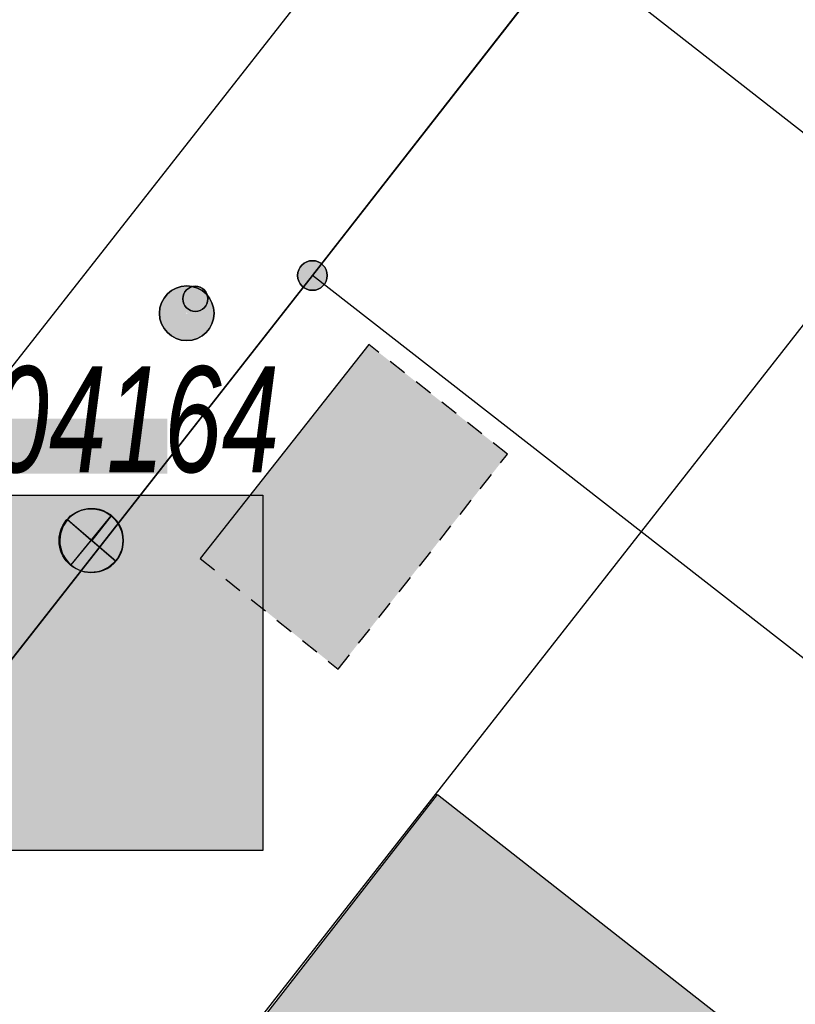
# Model space of a CAD drawing. Header units: metres. Extents: x 2695560 to 2696939, y 1260529 to 1262050.
# Tile 77 of 256: x 2696069 to 2696077, y 1260837 to 1260848. Entities that reach past the tile are written whole.
import ezdxf

# ---------------------------------------------------------------- set-up
doc = ezdxf.new("R2010")
doc.units = ezdxf.units.M
doc.linetypes.add('AUSGEZOGEN', pattern=[0])
doc.linetypes.add('VERDECKT2_S2', pattern=[0.36, 0.2, -0.16])
for name, color, linetype in [('XR$1$AV_Flächen (EO)', 7, 'AUSGEZOGEN'), ('XR$1$AV_Gebäudeflächen (BB)', 7, 'AUSGEZOGEN'), ('XR$1$AV_Gebäudeflächen (EO)', 7, 'AUSGEZOGEN'), ('XR$1$AV_Grenzpunkte', 7, 'AUSGEZOGEN'), ('XR$1$AV_Lagefixpunkt-Nr.', 7, 'AUSGEZOGEN'), ('XR$1$AV_Linien (BB)', 7, 'AUSGEZOGEN'), ('XR$1$EW_LK_Bauwerk_FL_Linie_Punkt', 1, 'AUSGEZOGEN'), ('XR$1$EW_LK_Knoten', 1, 'AUSGEZOGEN'), ('XR$1$Liegenschaftsgrenzen', 7, 'AUSGEZOGEN'), ('XR$1$PFAV', 255, 'AUSGEZOGEN'), ('XR$1$PFEW', 255, 'AUSGEZOGEN'), ('XR$1$RAEW', 8, 'AUSGEZOGEN'), ('XR$1$RP_Abstandslinie', 7, 'AUSGEZOGEN')]:
    doc.layers.add(name, color=color, linetype=linetype)
doc.styles.add('ARIAL', font='arial.ttf')

# ---------------------------------------------------------------- blocks, each defined once
blk = doc.blocks.new('COMPLEXOBJECT_735')
at = {"layer": 'XR$1$AV_Linien (BB)', "color": 7, "linetype": 'AUSGEZOGEN', "transparency": 33554687}
blk.add_lwpolyline([(6099.68, 10885.431), (6098.366, 10883.563), (6024.418, 10789.377)], dxfattribs=at)
blk = doc.blocks.new('COMPLEXOBJECT_738')
at = {"layer": 'XR$1$AV_Linien (BB)', "color": 7, "linetype": 'AUSGEZOGEN', "transparency": 33554687}
blk.add_lwpolyline([(6025.88, 10787.95), (6032.666, 10796.607), (6036.367, 10801.327), (6040.07, 10806.05), (6043.771, 10810.771), (6047.473, 10815.493), (6051.175, 10820.215), (6054.877, 10824.938), (6058.578, 10829.659), (6062.281, 10834.382), (6071.06, 10845.58), (6073.861, 10849.171)], dxfattribs=at)
blk = doc.blocks.new('BAV15')
at = {"layer": 'XR$1$PFAV', "transparency": 33554687}
blk.add_hatch(color=7, dxfattribs=at).paths.add_polyline_path([(0.5, 0), (0.49, 0.101), (0.459, 0.197), (0.41, 0.286), (0.344, 0.362), (0.264, 0.424), (0.174, 0.469), (0.076, 0.494), (-0.025, 0.499), (-0.125, 0.484), (-0.22, 0.449), (-0.306, 0.395), (-0.379, 0.326), (-0.437, 0.243), (-0.477, 0.15), (-0.497, 0.051), (-0.497, -0.051), (-0.477, -0.15), (-0.437, -0.243), (-0.379, -0.326), (-0.306, -0.395), (-0.22, -0.449), (-0.125, -0.484), (-0.025, -0.499), (0.076, -0.494), (0.174, -0.469), (0.264, -0.424), (0.344, -0.362), (0.41, -0.286), (0.459, -0.197), (0.49, -0.101)])
at = {"color": 7, "transparency": 33554687}
for start, end in [(90, 270), (270, 90)]:
    blk.add_arc((0, 0), 0.5, start, end, dxfattribs=at)
at = {"layer": 'XR$1$PFAV', "transparency": 33554687}
blk.add_circle((0, 0), 0.5, dxfattribs=at)
blk = doc.blocks.new('BEW15')
at = {"layer": 'XR$1$PFEW', "transparency": 33554687}
h = blk.add_hatch(color=7, dxfattribs=at)
h.paths.add_polyline_path([(-0.5, 0), (-0.497, -0.05), (-0.489, -0.1), (-0.477, -0.15), (-0.459, -0.197), (-0.437, -0.242), (-0.41, -0.285), (-0.379, -0.326), (-0.344, -0.362), (-0.306, -0.395), (-0.264, -0.424), (-0.22, -0.449), (-0.173, -0.469), (-0.125, -0.484), (-0.075, -0.494), (-0.025, -0.499), (0.026, -0.499), (0.076, -0.494), (0.126, -0.484), (0.174, -0.469), (0.22, -0.449), (0.265, -0.424), (0.306, -0.395), (0.345, -0.362), (0.38, -0.326), (0.411, -0.285), (0.437, -0.242), (0.46, -0.197), (0.477, -0.15), (0.49, -0.1), (0.498, -0.05), (0.5, 0), (0.498, 0.051), (0.49, 0.101), (0.477, 0.15), (0.46, 0.197), (0.437, 0.243), (0.411, 0.286), (0.38, 0.326), (0.345, 0.363), (0.306, 0.396), (0.265, 0.424), (0.22, 0.449), (0.174, 0.469), (0.126, 0.484), (0.076, 0.494), (0.026, 0.5), (-0.025, 0.5), (-0.075, 0.494), (-0.125, 0.484), (-0.173, 0.469), (-0.22, 0.449), (-0.264, 0.424), (-0.306, 0.396), (-0.344, 0.363), (-0.379, 0.326), (-0.41, 0.286), (-0.437, 0.243), (-0.459, 0.197), (-0.477, 0.15), (-0.489, 0.101), (-0.497, 0.051)])
h.paths.add_polyline_path([(0.01, 0.001), (0.01, 0), (0.01, -0.001), (0.01, -0.002), (0.01, -0.003), (0.009, -0.004), (0.009, -0.005), (0.009, -0.006), (0.008, -0.006), (0.007, -0.007), (0.006, -0.008), (0.006, -0.008), (0.005, -0.009), (0.004, -0.009), (0.003, -0.01), (0.002, -0.01), (0.001, -0.01), (0, -0.01), (-0.001, -0.01), (-0.002, -0.01), (-0.003, -0.009), (-0.004, -0.009), (-0.005, -0.008), (-0.006, -0.008), (-0.007, -0.007), (-0.007, -0.006), (-0.008, -0.006), (-0.008, -0.005), (-0.009, -0.004), (-0.009, -0.003), (-0.009, -0.002), (-0.01, -0.001), (-0.01, 0), (-0.01, 0.001), (-0.009, 0.002), (-0.009, 0.003), (-0.009, 0.004), (-0.008, 0.005), (-0.008, 0.006), (-0.007, 0.007), (-0.007, 0.007), (-0.006, 0.008), (-0.005, 0.009), (-0.004, 0.009), (-0.003, 0.01), (-0.002, 0.01), (-0.001, 0.01), (0, 0.01), (0.001, 0.01), (0.002, 0.01), (0.003, 0.01), (0.004, 0.01), (0.005, 0.009), (0.006, 0.009), (0.006, 0.008), (0.007, 0.007), (0.008, 0.007), (0.009, 0.006), (0.009, 0.005), (0.009, 0.004), (0.01, 0.003), (0.01, 0.002)], flags=16)
at = {"color": 1, "transparency": 33554687}
for start, end in [(0, 180), (180, 0)]:
    blk.add_arc((0, 0), 0.5, start, end, dxfattribs=at)
at = {"layer": 'XR$1$PFEW', "transparency": 33554687}
blk.add_circle((0, 0), 0.5, dxfattribs=at)
blk = doc.blocks.new('BEWLP2561')
at = {"layer": 'XR$1$PFEW', "transparency": 33554687}
blk.add_hatch(color=7, dxfattribs=at).paths.add_polyline_path([(0.488, 0), (0.478, 0.101), (0.448, 0.197), (0.399, 0.286), (0.333, 0.362), (0.253, 0.424), (0.162, 0.469), (0.064, 0.494), (-0.037, 0.499), (-0.137, 0.484), (-0.232, 0.449), (-0.318, 0.395), (-0.391, 0.326), (-0.449, 0.243), (-0.489, 0.15), (-0.509, 0.051), (-0.509, -0.051), (-0.489, -0.15), (-0.449, -0.243), (-0.391, -0.326), (-0.318, -0.395), (-0.232, -0.449), (-0.137, -0.484), (-0.037, -0.499), (0.064, -0.494), (0.162, -0.469), (0.253, -0.424), (0.333, -0.362), (0.399, -0.286), (0.448, -0.197), (0.478, -0.101)])
at = {"layer": 'XR$1$RAEW', "transparency": 33554687}
for points in [[(-0.324, -0.38), (-0.009, 0.003), (-0.38, 0.325), (-0.396, 0.305), (-0.411, 0.285), (-0.425, 0.263), (-0.438, 0.242), (-0.449, 0.219), (-0.46, 0.196), (-0.469, 0.172), (-0.477, 0.148), (-0.484, 0.124), (-0.49, 0.099), (-0.494, 0.074), (-0.497, 0.049), (-0.499, 0.024), (-0.5, -0.001), (-0.499, -0.027), (-0.497, -0.052), (-0.494, -0.077), (-0.489, -0.102), (-0.484, -0.127), (-0.477, -0.151), (-0.468, -0.175), (-0.459, -0.198), (-0.448, -0.221), (-0.436, -0.244), (-0.423, -0.266), (-0.409, -0.287), (-0.394, -0.307), (-0.378, -0.327), (-0.361, -0.346), (-0.343, -0.363)], [(0.306, 0.386), (0, 0), (0.381, -0.325), (0.397, -0.305), (0.411, -0.284), (0.425, -0.262), (0.438, -0.24), (0.449, -0.217), (0.459, -0.193), (0.468, -0.169), (0.476, -0.144), (0.483, -0.12), (0.488, -0.094), (0.492, -0.069), (0.494, -0.043), (0.495, -0.018), (0.495, 0.008), (0.494, 0.034), (0.491, 0.059), (0.487, 0.084), (0.482, 0.11), (0.475, 0.134), (0.468, 0.159), (0.459, 0.183), (0.448, 0.206), (0.437, 0.229), (0.424, 0.252), (0.41, 0.273), (0.395, 0.294), (0.379, 0.314), (0.362, 0.334), (0.345, 0.352), (0.326, 0.37)]]:
    blk.add_hatch(color=1, dxfattribs=at).paths.add_polyline_path(points)
at = {"color": 1, "transparency": 33554687}
for p, q in [((0.381, -0.325), (-0.38, 0.325)), ((-0.324, -0.38), (0.306, 0.386))]:
    blk.add_line(p, q, dxfattribs=at)
for start, end in [(91.3809, 268.6191), (268.6191, 91.3809)]:
    blk.add_arc((0, 0), 0.5, start, end, dxfattribs=at)
at = {"layer": 'XR$1$PFEW', "transparency": 33554687}
blk.add_circle((-0.012, 0, -0.993), 0.5, dxfattribs=at)
at = {"layer": 'XR$1$RAEW', "color": 1, "transparency": 33554687}
for points in [[(-0.324, -0.38), (-0.009, 0.003), (-0.38, 0.325)], [(0.306, 0.386), (0, 0), (0.381, -0.325)]]:
    blk.add_lwpolyline(points, dxfattribs=at)
for centre, start, end in [((0, 0), 139.4821, 229.5111), ((-0.004, -0.006), 320.3659, 51.6348)]:
    blk.add_arc(centre, 0.5, start, end, dxfattribs=at)
blk = doc.blocks.new('BEW957')
at = {"layer": 'XR$1$RAEW', "transparency": 33554687}
blk.add_hatch(color=1, dxfattribs=at).paths.add_polyline_path([(-0.5, 0), (-0.497, -0.051), (-0.49, -0.101), (-0.477, -0.15), (-0.459, -0.197), (-0.437, -0.243), (-0.41, -0.286), (-0.379, -0.326), (-0.344, -0.362), (-0.306, -0.395), (-0.264, -0.424), (-0.22, -0.449), (-0.174, -0.469), (-0.125, -0.484), (-0.076, -0.494), (-0.025, -0.499), (0.025, -0.499), (0.076, -0.494), (0.125, -0.484), (0.174, -0.469), (0.22, -0.449), (0.264, -0.424), (0.306, -0.395), (0.344, -0.362), (0.379, -0.326), (0.41, -0.286), (0.437, -0.243), (0.459, -0.197), (0.477, -0.15), (0.49, -0.101), (0.497, -0.051), (0.5, 0), (0.497, 0.051), (0.49, 0.101), (0.477, 0.15), (0.459, 0.197), (0.437, 0.243), (0.41, 0.286), (0.379, 0.326), (0.344, 0.362), (0.306, 0.395), (0.264, 0.424), (0.22, 0.449), (0.174, 0.469), (0.125, 0.484), (0.076, 0.494), (0.025, 0.499), (-0.025, 0.499), (-0.076, 0.494), (-0.125, 0.484), (-0.174, 0.469), (-0.22, 0.449), (-0.264, 0.424), (-0.306, 0.395), (-0.344, 0.362), (-0.379, 0.326), (-0.41, 0.286), (-0.437, 0.243), (-0.459, 0.197), (-0.477, 0.15), (-0.49, 0.101), (-0.497, 0.051)])
at = {"color": 1, "transparency": 33554687}
for start, end in [(90, 180), (0, 90), (180, 270), (270, 0)]:
    blk.add_arc((0, 0), 0.5, start, end, dxfattribs=at)
at = {"layer": 'XR$1$RAEW', "color": 1, "transparency": 33554687}
blk.add_circle((0, 0), 0.5, dxfattribs=at)

msp = doc.modelspace()

# ---------------------------------------------------------------- hatches: boundary and pattern name
at = {"transparency": 33554687}
for points in [[(2696066.61, 1260843.818), (2696066.61, 1260843.215), (2696070.437, 1260843.215), (2696070.437, 1260843.818)], [(2696067.636, 1260842.98), (2696067.636, 1260839.079), (2696071.485, 1260839.079), (2696071.485, 1260842.98)]]:
    msp.add_hatch(color=7, dxfattribs=at).paths.add_polyline_path(points)
at = {"layer": 'XR$1$AV_Gebäudeflächen (BB)', "true_color": 0xd2d2d2, "transparency": 33554687}
msp.add_hatch(color=254, dxfattribs=at).paths.add_polyline_path([(2696074.629, 1260825.317), (2696081.128, 1260833.636), (2696073.403, 1260839.693), (2696066.893, 1260831.351)])
at = {"layer": 'XR$1$AV_Gebäudeflächen (EO)', "true_color": 0xebebeb, "transparency": 33554687}
msp.add_hatch(color=7, dxfattribs=at).paths.add_polyline_path([(2696072.648, 1260844.632), (2696070.797, 1260842.284), (2696072.312, 1260841.071), (2696074.172, 1260843.43)])

# ---------------------------------------------------------------- linework, layer by layer
at = {"color": 24, "lineweight": -3, "transparency": 33554687}
msp.add_lwpolyline([(2696067.636, 1260842.98), (2696071.485, 1260842.98), (2696071.485, 1260839.079), (2696067.636, 1260839.079), (2696067.636, 1260842.98)], close=True, dxfattribs=at)
at = {"layer": 'XR$1$AV_Flächen (EO)', "color": 7, "linetype": 'AUSGEZOGEN', "transparency": 33554687}
msp.add_line((2696072.648, 1260844.632), (2696070.797, 1260842.284), dxfattribs=at)
at = {"layer": 'XR$1$AV_Flächen (EO)', "color": 7, "linetype": 'VERDECKT2_S2', "transparency": 33554687}
msp.add_lwpolyline([(2696070.797, 1260842.284), (2696072.312, 1260841.071), (2696074.172, 1260843.43), (2696072.648, 1260844.632)], dxfattribs=at)
at = {"layer": 'XR$1$AV_Linien (BB)', "color": 7, "linetype": 'AUSGEZOGEN', "transparency": 33554687}
msp.add_line((2696074.831, 1260848.981), (2696078.526, 1260846.089), dxfattribs=at)
msp.add_lwpolyline([(2696066.893, 1260831.351), (2696073.403, 1260839.693), (2696081.128, 1260833.636), (2696074.629, 1260825.317)], dxfattribs=at)
at = {"layer": 'XR$1$Liegenschaftsgrenzen', "color": 7, "linetype": 'AUSGEZOGEN', "transparency": 33554687}
for p, q in [((2696085.51, 1260862.67), (2696072.03, 1260845.39)), ((2696072.03, 1260845.39), (2696063.251, 1260834.192)), ((2696091.2, 1260830.44), (2696072.03, 1260845.39))]:
    msp.add_line(p, q, dxfattribs=at)
at = {"layer": 'XR$1$RP_Abstandslinie', "color": 7, "linetype": 'AUSGEZOGEN', "transparency": 33554687}
msp.add_lwpolyline([(2696106.51, 1260881.97), (2696081.02, 1260849.45), (2696055.73, 1260817.18), (2696030.82, 1260785.39)], dxfattribs=at)

# ---------------------------------------------------------------- block references
at = {"layer": 'XR$1$AV_Grenzpunkte', "color": 7, "linetype": 'AUSGEZOGEN', "lineweight": -3, "transparency": 33554687, "xscale": 0.3249999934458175, "yscale": 0.3249999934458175}
msp.add_blockref('BAV15', (2696072.03, 1260845.39), dxfattribs=at)
at = {"layer": 'XR$1$AV_Linien (BB)', "color": 7, "linetype": 'AUSGEZOGEN', "lineweight": -3, "transparency": 33554687}
for name in ['COMPLEXOBJECT_735', 'COMPLEXOBJECT_738']:
    msp.add_blockref(name, (2690000.97, 1249999.81), dxfattribs=at)
at = {"layer": 'XR$1$EW_LK_Bauwerk_FL_Linie_Punkt', "color": 1, "linetype": 'AUSGEZOGEN', "lineweight": -3, "transparency": 33554687, "xscale": 0.5999999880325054, "yscale": 0.5999999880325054}
msp.add_blockref('BEW15', (2696070.65, 1260844.975), dxfattribs=at)
at = {"layer": 'XR$1$EW_LK_Knoten', "color": 1, "linetype": 'AUSGEZOGEN', "lineweight": -3, "transparency": 33554687}
for name, p, xscale, yscale in [('BEW957', (2696070.745, 1260845.134), 0.2749999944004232, 0.2749999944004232), ('BEWLP2561', (2696069.607, 1260842.481), 0.6999998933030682, 0.6999998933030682)]:
    msp.add_blockref(name, p, dxfattribs=dict(at, xscale=xscale, yscale=yscale))

# ---------------------------------------------------------------- texts
at = {"layer": 'XR$1$AV_Lagefixpunkt-Nr.', "color": 7, "transparency": 33554687, "insert": (2696066.61, 1260843.215), "char_height": 1.1621, "width": 5.49745, "attachment_point": 7, "style": 'ARIAL'}
msp.add_mtext('\\A1;{\\fArial|i1|b0;\\H1.162102;\\W0.700000;\\C7;20104164}\\P', dxfattribs=at)

doc.saveas('drawing.dxf')
